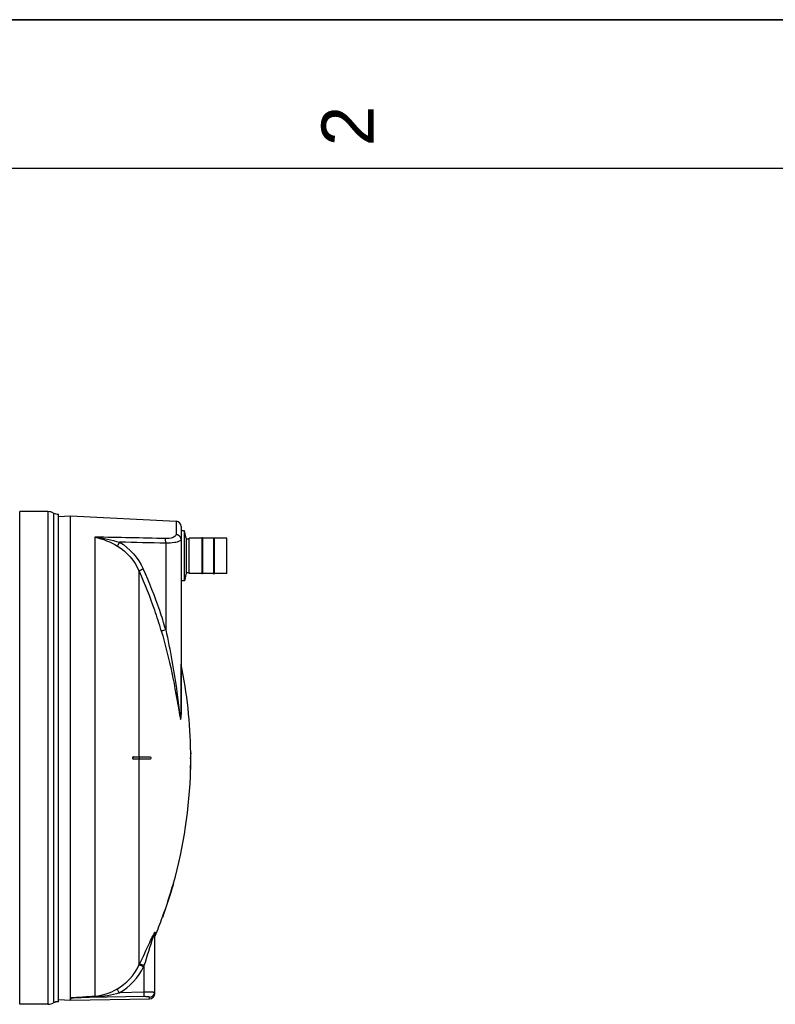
# Model space of a CAD drawing. Header units: millimetres. Extents: x 0 to 297, y 0 to 210.
# Tile 15 of 20: x 164 to 214, y 144 to 210. Entities that reach past the tile are written whole.
import ezdxf

# ---------------------------------------------------------------- set-up
doc = ezdxf.new("R2010")
doc.units = ezdxf.units.MM
doc.header["$LTSCALE"] = 16.335
doc.layers.get('0').update_dxf_attribs({"linetype": 'CONTINUOUS'})
doc.layers.add('08_SURFACES', color=7, linetype='CONTINUOUS')
doc.layers.add('AXES_REF', color=7, linetype='CONTINUOUS')
doc.styles.add('TEXTSTYLE_2', font='arial.ttf')

# ---------------------------------------------------------------- blocks, each defined once
blk = doc.blocks.new('MARGEA4_BL0', base_point=(148.514, 105.014))
at = {"color": 7, "linetype": 'Continuous'}
for p, q in [((297.014, 210.014), (0.014, 210.014)), ((287.014, 200.014), (10.014, 200.014))]:
    blk.add_line(p, q, dxfattribs=at)
at = {"color": 7, "linetype": 'Continuous', "style": 'TEXTSTYLE_2', "oblique": 0.00002}
blk.add_text('2', height=3.5, rotation=90, dxfattribs=at).set_placement((187.389, 201.514))

msp = doc.modelspace()

# ---------------------------------------------------------------- linework, layer by layer
at = {"color": 7, "linetype": 'Continuous'}
for p, q in [((0, 210), (297, 210)), ((166.222, 144.08), (166.222, 176.807)), ((166.224, 176.666), (167.028, 176.708)), ((167.028, 176.708), (174.118, 176.336)), ((167.028, 144.334), (167.028, 176.708)), ((174.453, 175.983), (174.453, 163.365)), ((174.793, 175.193), (174.793, 172.843)), ((175.86, 175.199), (174.998, 175.199)), ((175.889, 175.227), (175.86, 175.227)), ((175.86, 175.227), (175.86, 172.809)), ((175.889, 175.227), (175.889, 172.809)), ((176.638, 175.199), (175.889, 175.199)), ((176.638, 175.227), (176.667, 175.227)), ((176.638, 175.227), (176.638, 172.809)), ((176.667, 175.227), (176.667, 172.809)), ((177.529, 175.199), (176.667, 175.199)), ((174.793, 175.149), (174.991, 175.149)), ((174.991, 172.844), (174.991, 175.192)), ((177.536, 172.844), (177.536, 175.192)), ((174.793, 172.887), (174.991, 172.887)), ((175.86, 172.837), (174.998, 172.837)), ((175.889, 172.809), (175.86, 172.809)), ((176.638, 172.837), (175.889, 172.837)), ((176.638, 172.809), (176.667, 172.809)), ((177.529, 172.837), (176.667, 172.837)), ((172.685, 144.626), (172.685, 148.623)), ((166.224, 144.222), (167.029, 144.179)), ((167.028, 144.334), (167.029, 144.332)), ((167.029, 144.332), (167.029, 144.179)), ((167.034, 144.18), (172.338, 144.272))]:
    msp.add_line(p, q, dxfattribs=at)
at = {"color": 9, "linetype": 'Continuous'}
for p, q in [((165.515, 176.984), (165.515, 143.904)), ((165.889, 176.89), (165.889, 143.997)), ((174.118, 176.336), (174.118, 175.444)), ((168.673, 175.27), (168.673, 144.459)), ((174.998, 172.837), (174.998, 175.199)), ((177.529, 172.837), (177.529, 175.199)), ((173.42, 174.866), (173.42, 169.067)), ((171.628, 173.016), (171.654, 172.96)), ((171.628, 173.016), (171.653, 172.96)), ((174.461, 163.332), (174.461, 166.731)), ((172.713, 148.756), (172.713, 148.496)), ((171.628, 146.523), (171.664, 146.597)), ((171.942, 146.426), (171.978, 146.5)), ((171.978, 144.71), (171.978, 146.5)), ((167.034, 144.332), (167.029, 144.332)), ((171.984, 144.421), (167.034, 144.332)), ((167.034, 144.18), (167.034, 144.332)), ((171.978, 144.71), (170.307, 144.68)), ((172.338, 144.272), (172.338, 144.38))]:
    msp.add_line(p, q, dxfattribs=at)
msp.add_lwpolyline([(174.461, 163.332), (174.459, 163.335), (174.458, 163.339), (174.456, 163.343), (174.455, 163.346), (174.455, 163.35), (174.454, 163.354), (174.454, 163.357), (174.453, 163.361), (174.453, 163.365)], dxfattribs=at)
at = {"color": 7, "linetype": 'Continuous'}
for centre, radius, start, end in [((165.515, 176.188), 0.796, 61.92751, 90), ((166.222, 177.514), 0.707, 241.92751, 270), ((174.1, 175.983), 0.354, 0, 87), ((174.998, 175.192), 0.00707, 90, 180), ((177.529, 175.192), 0.00707, 0, 90), ((174.998, 172.844), 0.00707, 180, 270), ((177.529, 172.844), 0.00707, 270, 360), ((172.332, 144.626), 0.354, 271, 360), ((165.515, 144.699), 0.796, 270, 298.07249), ((166.222, 143.373), 0.707, 90, 118.07249)]:
    msp.add_arc(centre, radius, start, end, dxfattribs=at)
at = {"color": 9, "linetype": 'Continuous'}
for centre, radius, start, end in [((144.639, 160.734), 29.652, 18.95632, 24.35031), ((144.614, 160.721), 29.991, 18.71813, 24.46984), ((144.657, 160.741), 29.634, 16.15397, 18.95452), ((144.633, 160.729), 29.971, 16.15397, 18.7161), ((177.831, 145.963), 5.852, 152.97971, 154.05481), ((175.303, 147.25), 3.015, 152.0081, 152.94282), ((172.453, 147.787), 3.069, 272.3448, 273.0337), ((172.335, 144.731), 0.351, 339.67961, 345.1144), ((172.332, 144.732), 0.353, 345.10838, 352.48322), ((172.338, 144.731), 0.347, 352.46954, 359.97748)]:
    msp.add_arc(centre, radius, start, end, dxfattribs=at)
for points in [[(173.408, 175.178), (171.83, 175.21), (170.252, 175.241), (168.673, 175.27)], [(168.673, 175.27), (169.207, 175.161), (169.72, 174.94), (170.19, 174.665)], [(168.673, 175.27), (169.234, 175.21), (169.789, 175.091), (170.329, 174.93)], [(174.442, 175.194), (174.406, 175.325), (174.254, 175.437), (174.118, 175.444)], [(170.19, 174.665), (170.82, 174.297), (171.331, 173.682), (171.628, 173.016)], [(170.329, 174.93), (171.018, 174.532), (171.582, 173.868), (171.911, 173.144)], [(173.42, 174.866), (172.39, 174.888), (171.36, 174.909), (170.329, 174.93)], [(174.453, 175.11), (174.453, 175.069), (174.41, 175.035), (174.374, 175.014)], [(172.685, 148.623), (172.685, 148.668), (172.695, 148.714), (172.713, 148.756)], [(171.978, 146.5), (172.187, 147.15), (172.377, 147.805), (172.599, 148.45)], [(170.142, 144.926), (170.777, 145.28), (171.313, 145.868), (171.628, 146.523)], [(170.307, 144.68), (171.004, 145.067), (171.594, 145.708), (171.942, 146.426)], [(168.673, 144.459), (169.186, 144.493), (169.693, 144.675), (170.142, 144.926)], [(168.687, 144.411), (169.234, 144.434), (169.781, 144.529), (170.307, 144.68)], [(172.338, 144.38), (172.471, 144.382), (172.617, 144.485), (172.663, 144.609)]]:
    msp.add_open_spline(points, degree=3, dxfattribs=at)
for points, knots in [([(174.118, 175.444), (174.118, 175.354), (173.825, 175.184), (173.583, 175.174), (173.408, 175.178)], [0, 0, 0, 0, 0.338359, 1, 1, 1, 1]), ([(174.453, 175.11), (174.453, 175.125), (174.451, 175.153), (174.446, 175.18), (174.442, 175.194)], [0, 0, 0, 0, 0.498517, 1, 1, 1, 1]), ([(170.19, 174.665), (170.196, 174.68), (170.239, 174.77), (170.288, 174.857), (170.329, 174.93)], [0, 0, 0, 0, 0.163359, 1, 1, 1, 1]), ([(173.42, 174.866), (173.421, 174.899), (173.421, 175.003), (173.421, 175.108), (173.408, 175.178)], [0, 0, 0, 0, 0.315006, 1, 1, 1, 1]), ([(174.374, 175.014), (174.262, 174.949), (173.936, 174.883), (173.615, 174.863), (173.42, 174.866)], [0, 0, 0, 0, 0.398951, 1, 1, 1, 1]), ([(171.628, 173.016), (171.641, 173.022), (171.735, 173.064), (171.829, 173.107), (171.911, 173.144)], [0, 0, 0, 0, 0.130533, 1, 1, 1, 1]), ([(173.12, 168.985), (173.134, 168.988), (173.234, 169.014), (173.334, 169.042), (173.42, 169.067)], [0, 0, 0, 0, 0.130961, 1, 1, 1, 1]), ([(173.12, 168.985), (173.392, 168.049), (173.879, 166.175), (174.191, 164.266), (174.357, 163.322)], [0, 0, 0, 0, 0.504281, 1, 1, 1, 1]), ([(173.42, 169.067), (173.727, 167.679), (174.067, 165.817), (174.297, 163.941), (174.357, 163.476)], [0, 0, 0, 0, 0.752036, 1, 1, 1, 1]), ([(174.357, 163.476), (174.375, 163.336), (174.419, 162.815), (174.453, 163.262), (174.453, 163.365)], [0, 0, 0, 0, 0.578058, 1, 1, 1, 1]), ([(174.357, 163.322), (174.375, 163.218), (174.454, 162.812), (174.461, 163.227), (174.461, 163.332)], [0, 0, 0, 0, 0.499178, 1, 1, 1, 1]), ([(172.641, 148.665), (172.65, 148.683), (172.657, 148.704), (172.713, 148.775), (172.713, 148.756)], [0, 0, 0, 0, 0.524126, 1, 1, 1, 1]), ([(171.664, 146.597), (171.898, 147.083), (172.197, 147.727), (172.495, 148.371), (172.569, 148.523)], [0, 0, 0, 0, 0.761227, 1, 1, 1, 1]), ([(172.599, 148.45), (172.604, 148.464), (172.614, 148.491), (172.624, 148.519), (172.629, 148.532)], [0, 0, 0, 0, 0.511748, 1, 1, 1, 1]), ([(172.629, 148.532), (172.635, 148.55), (172.636, 148.571), (172.685, 148.64), (172.685, 148.623)], [0, 0, 0, 0, 0.52687, 1, 1, 1, 1]), ([(171.942, 146.426), (171.876, 146.457), (171.781, 146.486), (171.66, 146.542), (171.628, 146.523)], [0, 0, 0, 0, 0.666101, 1, 1, 1, 1]), ([(171.978, 146.5), (171.912, 146.532), (171.816, 146.561), (171.695, 146.616), (171.664, 146.597)], [0, 0, 0, 0, 0.665943, 1, 1, 1, 1]), ([(170.307, 144.68), (170.275, 144.736), (170.22, 144.816), (170.17, 144.907), (170.142, 144.926)], [0, 0, 0, 0, 0.658849, 1, 1, 1, 1]), ([(167.028, 144.334), (167.157, 144.366), (167.432, 144.367), (167.978, 144.417), (168.395, 144.441), (168.673, 144.459)], [0, 0, 0, 0, 0.24151, 0.493459, 1, 1, 1, 1]), ([(167.034, 144.332), (167.036, 144.343), (167.086, 144.331), (167.14, 144.344), (167.273, 144.346), (167.441, 144.357), (167.649, 144.366), (167.925, 144.379), (168.272, 144.393), (168.549, 144.405), (168.687, 144.411)], [0, 0, 0, 0, 0.020129, 0.059116, 0.122152, 0.246811, 0.372019, 0.497509, 0.748698, 1, 1, 1, 1]), ([(168.687, 144.411), (168.685, 144.421), (168.681, 144.437), (168.677, 144.454), (168.673, 144.459)], [0, 0, 0, 0, 0.626709, 1, 1, 1, 1]), ([(172.579, 144.721), (172.541, 144.72), (172.341, 144.714), (172.141, 144.711), (171.978, 144.71)], [0, 0, 0, 0, 0.187344, 1, 1, 1, 1]), ([(171.984, 144.421), (171.984, 144.432), (171.982, 144.528), (171.98, 144.624), (171.978, 144.71)], [0, 0, 0, 0, 0.111817, 1, 1, 1, 1]), ([(172.338, 144.38), (172.338, 144.414), (172.152, 144.403), (172.07, 144.423), (171.984, 144.421)], [0, 0, 0, 0, 0.285221, 1, 1, 1, 1]), ([(172.685, 144.731), (172.685, 144.725), (172.648, 144.73), (172.633, 144.724), (172.616, 144.723)], [0, 0, 0, 0, 0.257506, 1, 1, 1, 1])]:
    msp.add_open_spline(points, degree=3, knots=knots, dxfattribs=at)
at = {"layer": '08_SURFACES', "color": 9, "linetype": 'Continuous'}
for p, q in [((171.628, 173.016), (171.628, 160.514)), ((175.102, 160.727), (175.117, 160.727)), ((171.628, 160.373), (171.628, 146.523)), ((171.641, 160.514), (171.641, 160.373)), ((175.096, 159.737), (175.11, 159.737)), ((173.936, 151.958), (173.921, 151.958)), ((173.25, 149.837), (173.235, 149.837))]:
    msp.add_line(p, q, dxfattribs=at)
at = {"layer": '08_SURFACES', "color": 7, "linetype": 'Continuous'}
for p, q in [((175.102, 160.797), (175.116, 160.797)), ((175.102, 160.797), (175.102, 160.727)), ((175.117, 160.727), (175.116, 160.797)), ((171.254, 160.514), (172.39, 160.514)), ((172.39, 160.373), (171.254, 160.373)), ((175.086, 160.514), (175.118, 160.514)), ((175.086, 160.373), (175.118, 160.373)), ((175.096, 159.737), (175.094, 159.666)), ((175.094, 159.666), (175.108, 159.666)), ((175.108, 159.666), (175.11, 159.737)), ((173.924, 151.967), (173.921, 151.958)), ((173.929, 151.985), (173.924, 151.967)), ((173.942, 152.029), (173.929, 151.985)), ((173.936, 151.958), (173.956, 152.028)), ((173.942, 152.029), (173.956, 152.029)), ((173.954, 152.02), (173.955, 152.025)), ((173.956, 152.028), (173.956, 152.029)), ((173.21, 149.766), (173.225, 149.766)), ((173.21, 149.766), (173.21, 149.766)), ((173.215, 149.78), (173.212, 149.771)), ((173.26, 149.864), (173.223, 149.763)), ((173.26, 149.864), (173.225, 149.767))]:
    msp.add_line(p, q, dxfattribs=at)
for points in [[(173.936, 151.958), (173.94, 151.971), (173.943, 151.983), (173.946, 151.994), (173.949, 152.004), (173.952, 152.013)], [(173.212, 149.771), (173.21, 149.768), (173.21, 149.766)], [(173.235, 149.837), (173.232, 149.827), (173.229, 149.818), (173.225, 149.809), (173.222, 149.801), (173.22, 149.793), (173.215, 149.78)], [(173.225, 149.766), (173.225, 149.767), (173.226, 149.77), (173.228, 149.775)], [(173.23, 149.782), (173.234, 149.79), (173.237, 149.8), (173.241, 149.812)], [(173.241, 149.812), (173.246, 149.824), (173.25, 149.837)]]:
    msp.add_lwpolyline(points, dxfattribs=at)
for radius, start, end in [(31.044, 0.65259, 11.68403), (31.043, 0.13051, 0.52207), (31.058, 0.13046, 0.52183), (31.043, 358.69474, 359.86949), (31.058, 358.69534, 359.86954), (31.058, 359.86954, 0.21743), (31.044, 344.27202, 358.56419), (31.043, 340.02034, 344.13634), (31.058, 340.02983, 344.14375), (31.044, 337.36465, 339.88146)]:
    msp.add_arc((144.06, 160.444), radius, start, end, dxfattribs=at)
for points, knots in [([(171.225, 160.5), (171.204, 160.482), (171.18, 160.423), (171.229, 160.373), (171.254, 160.373)], [0, 0, 0, 0, 0.528162, 1, 1, 1, 1]), ([(171.272, 160.373), (171.243, 160.373), (171.189, 160.439), (171.24, 160.514), (171.272, 160.514)], [0, 0, 0, 0, 0.472816, 1, 1, 1, 1]), ([(171.254, 160.514), (171.249, 160.514), (171.238, 160.511), (171.229, 160.504), (171.225, 160.5)], [0, 0, 0, 0, 0.454373, 1, 1, 1, 1]), ([(175.1, 160.373), (175.077, 160.373), (175.105, 160.417), (175.095, 160.489), (175.099, 160.47), (175.099, 160.467)], [0, 0, 0, 0, 0.607592, 0.919925, 1, 1, 1, 1]), ([(175.083, 160.468), (175.083, 160.456), (175.08, 160.418), (175.084, 160.437), (175.084, 160.44)], [0, 0, 0, 0, 0.827981, 1, 1, 1, 1]), ([(175.086, 160.514), (175.081, 160.514), (175.089, 160.489), (175.084, 160.479), (175.083, 160.468)], [0, 0, 0, 0, 0.3171, 1, 1, 1, 1])]:
    msp.add_open_spline(points, degree=3, knots=knots, dxfattribs=at)
msp.add_open_spline([(172.39, 160.514), (172.437, 160.514), (172.437, 160.373), (172.39, 160.373)], degree=3, dxfattribs=at)
at = {"layer": 'AXES_REF', "color": 7, "linetype": 'Continuous'}
for p, q in [((165.515, 176.984), (163.615, 176.984)), ((163.615, 143.904), (163.615, 176.984)), ((174.683, 175.689), (174.453, 175.689)), ((174.683, 172.347), (174.683, 175.689)), ((174.793, 175.193), (174.683, 175.689)), ((174.793, 172.843), (174.683, 172.347)), ((174.683, 172.347), (174.453, 172.347)), ((165.515, 143.904), (163.615, 143.904))]:
    msp.add_line(p, q, dxfattribs=at)

# ---------------------------------------------------------------- block references
at = {"color": 7, "linetype": 'Continuous'}
msp.add_blockref('MARGEA4_BL0', (148.514, 105.014), dxfattribs=at)

doc.saveas('drawing.dxf')
